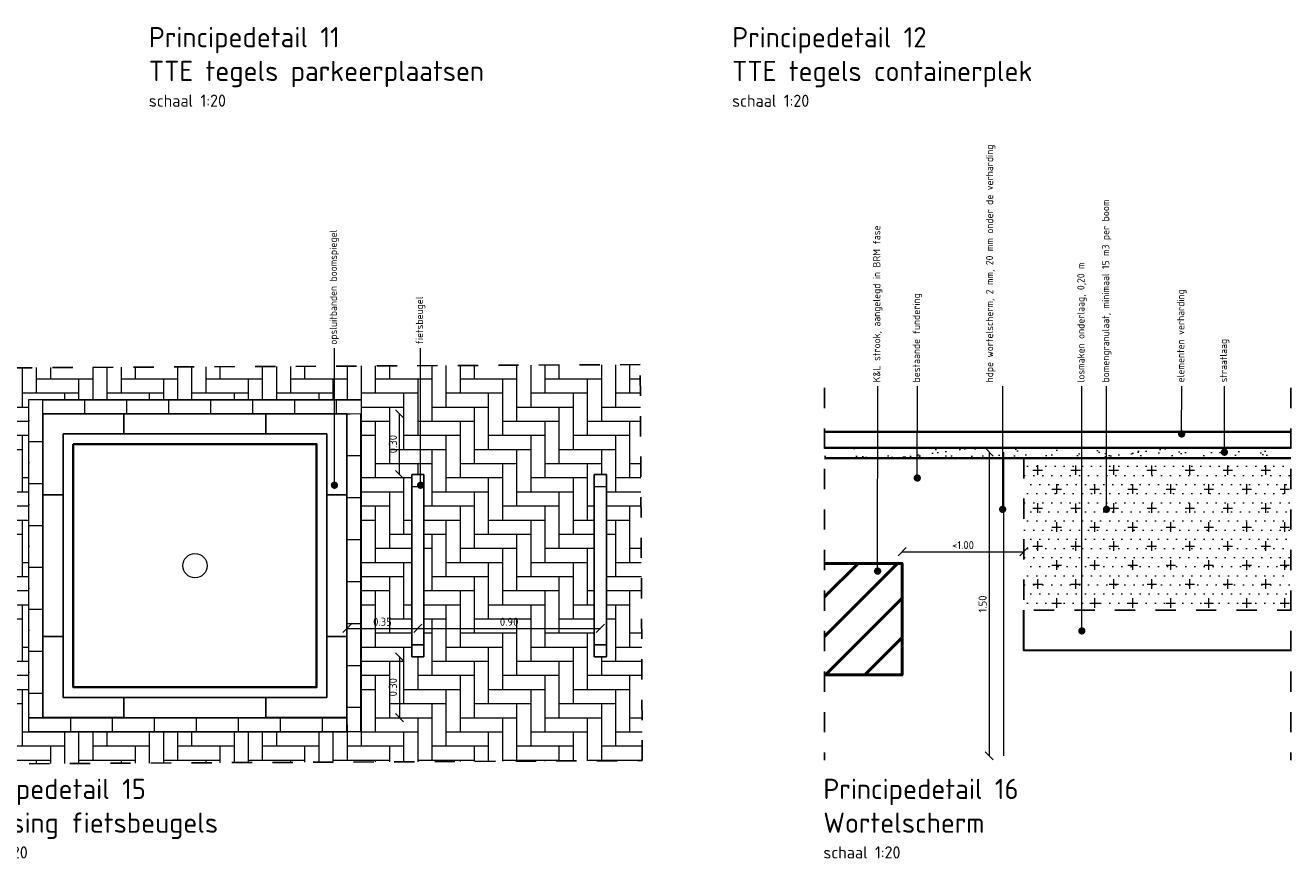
# Model space of a CAD drawing. Header units: metres. Extents: x 0 to 167615, y 0 to 462701.
# Tile 6 of 16: x 167559.78 to 167566.02, y 462690.17 to 462694.28. Entities that reach past the tile are written whole.
import ezdxf
from ezdxf import colors
from ezdxf.entities.mleader import LeaderData, LeaderLine
from ezdxf.math import Vec2, Vec3

# ---------------------------------------------------------------- set-up
doc = ezdxf.new("R2010")
doc.units = ezdxf.units.M
doc.header["$LTSCALE"] = 0.02
doc.linetypes.add('DASHED', pattern=[0.75, 0.5, -0.25])
doc.linetypes.add('XX-AFBREEK', pattern=[7, 4, -1, 1, -1])
for name, color, linetype, lineweight in [('N-WE-GR-BOMENZAND-AD-50', 32, 'Continuous', 18), ('N-WE-GR-BOOM_3e_grootte-S', 3, 'Continuous', 9), ('N-WE-GR-GRAS-GD', 90, 'Continuous', 30), ('N-WE-GR-HAAG2-G', 90, 'Continuous', 35), ('N-WE-GR-WORTELSCHERM-G', 4, 'Fasegrens', 18), ('N-WE-GW-BOOMGRANULAAT-G', 30, 'DASHED', 25), ('N-WE-GW-GROND_ZAND_FUNDERINGSZAND-AD-20', 7, 'Continuous', 18), ('N-WE-GW-GROND_ZAND_FUNDERINGSZAND-G', 7, 'Continuous', 35), ('N-WE-IE-MEUBILAIR_WEGMEUBILAIR-S', 7, 'Continuous', 25), ('N-WE-VH-KANTOPSLUITING_OPSLUITBAND_100X200-S', 3, 'Continuous', 25), ('N-WE-VH-VERHARDING_BETONSTRAATSTEEN-A', 11, 'Continuous', 13), ('N-WE-VH-VERHARDING_BETONSTRAATSTEEN-G', 10, 'Continuous', 35), ('N-WE-VH-VERHARDING_STRAATBAKSTEEN-A', 11, 'Continuous', 13), ('tl39_kENl STROOK', 1, 'Continuous', 50), ('X-XX-AL-AANPIJLING-T18', 10, 'Continuous', 18), ('X-XX-AL-AFBREEKLIJN-GD', 8, 'XX-AFBREEK', 25), ('X-XX-AL-M', 7, 'Continuous', 18), ('X-XX-AL-T50', 130, 'Continuous', 50)]:
    doc.layers.add(name, color=color, linetype=linetype, lineweight=lineweight)
doc.styles.add('NLCS-ISO', font='NLCS-ISO.ttf')
doc.styles.add('NLCS-ISO-M20-T18', font='NLCS-ISO.ttf', dxfattribs={"height": 0.036})
doc.styles.add('NLCS-ISO-M20-T50', font='NLCS-ISO.ttf', dxfattribs={"height": 0.1})
doc.linetypes.add('BHAAG', pattern='A,3.7e-05,[1,bhaag.shx,S=5,R=0,X=0,Y=0],-3.657679', length=3.657716)
doc.linetypes.add('Fasegrens', pattern='A,40,[132,ltypeshp.shx,S=2,R=0,X=0,Y=0],-0.2,1', length=41.2)
doc.dimstyles.new('NLCS RODOR-DIM-020$0', dxfattribs={"dimscale": 0.02, "dimtxt": 2, "dimasz": 2, "dimexe": 1.25, "dimexo": 0.625, "dimtad": 1, "dimzin": 1, "dimdsep": 46, "dimtxsty": 'NLCS-ISO', "dimblk": 'OBLIQUE', "dimcen": 0, "dimse1": 1, "dimse2": 1, "dimclrd": 256, "dimclre": 1, "dimclrt": 256, "dimadec": 0, "dimazin": 0, "dimtfac": 1, "dimtmove": 2, "dimatfit": 3, "dimfxl": 1, "dimtolj": 1, "dimtzin": 0, "dimlwd": -1, "dimlwe": -1, "dimarcsym": 0})

# ---------------------------------------------------------------- blocks, each defined once
blk = doc.blocks.new('SIE-WEG_FIETSNIET 900 Grijsen Square')
for p, q in [((0.6689, 0.6029), (-0.0193, 0.0229)), ((0.623, 0.5643), (0.6616, 0.5184)), ((0.6689, 0.6029), (0.7075, 0.5571)), ((0.7075, 0.5571), (0.0193, -0.0229)), ((-0.0193, 0.0229), (0.0193, -0.0229)), ((0.0265, 0.0616), (0.0652, 0.0157))]:
    blk.add_line(p, q)
blk = doc.blocks.new('*U33')
blk.add_lwpolyline([(0, 100), (300, 100), (300, 400), (400, 400), (400, 0), (0, 0)], close=True)
at = {"linetype": 'Continuous', "lineweight": 0, "flags": 5}
blk.add_attdef('BPNR', (555.8, 250.2), '', height=400, dxfattribs=at)
blk = doc.blocks.new('*U34')
blk.add_lwpolyline([(0, 100), (300, 100), (300, 400), (400, 400), (400, 0), (0, 0)], close=True)
at = {"linetype": 'Continuous', "lineweight": 0, "flags": 5}
blk.add_attdef('BPNR', (555.8, 250.2), '', height=400, dxfattribs=at)
blk = doc.blocks.new('*U35')
blk.add_lwpolyline([(0, 100), (300, 100), (300, 400), (400, 400), (400, 0), (0, 0)], close=True)
at = {"linetype": 'Continuous', "lineweight": 0, "flags": 5}
blk.add_attdef('BPNR', (555.8, 250.2), '', height=400, dxfattribs=at)
blk = doc.blocks.new('*U36')
blk.add_lwpolyline([(0, 100), (300, 100), (300, 400), (400, 400), (400, 0), (0, 0)], close=True)
at = {"linetype": 'Continuous', "lineweight": 0, "flags": 5}
blk.add_attdef('BPNR', (555.8, 250.2), '', height=400, dxfattribs=at)
blk = doc.blocks.new('_Oblique')
at = {"color": 0, "linetype": 'ByBlock', "lineweight": -2}
blk.add_line((-0.5, -0.5), (0.5, 0.5), dxfattribs=at)
blk = doc.blocks.new('*D37')
at = {"layer": 'Defpoints', "color": 0, "transparency": 16777216}
for p in [(167562.612, 462691.3051), (167561.712, 462691.1645), (167562.612, 462691.1645)]:
    blk.add_point(p, dxfattribs=at)
at = {"layer": 'X-XX-AL-M', "transparency": 16777216}
blk.add_line((167561.712, 462691.3051), (167562.612, 462691.3051), dxfattribs=at)
at = {"layer": 'X-XX-AL-M', "transparency": 16777216, "xscale": 0.04, "yscale": 0.04, "zscale": 0.04, "rotation": 180}
blk.add_blockref('_Oblique', (167561.712, 462691.3051), dxfattribs=at)
at = {"layer": 'X-XX-AL-M', "transparency": 16777216, "xscale": 0.04, "yscale": 0.04, "zscale": 0.04}
blk.add_blockref('_Oblique', (167562.612, 462691.3051), dxfattribs=at)
at = {"layer": 'X-XX-AL-M', "transparency": 16777216, "insert": (167562.162, 462691.3376), "char_height": 0.04, "attachment_point": 5, "style": 'NLCS-ISO'}
blk.add_mtext('\\A1;0.90', dxfattribs=at)
blk = doc.blocks.new('*D38')
at = {"layer": 'Defpoints', "color": 0, "transparency": 16777216}
for p in [(167561.362, 462691.2645), (167561.712, 462691.3051), (167561.712, 462691.1645)]:
    blk.add_point(p, dxfattribs=at)
at = {"layer": 'X-XX-AL-M', "transparency": 16777216}
blk.add_line((167561.362, 462691.3051), (167561.712, 462691.3051), dxfattribs=at)
at = {"layer": 'X-XX-AL-M', "transparency": 16777216, "xscale": 0.04, "yscale": 0.04, "zscale": 0.04, "rotation": 180}
blk.add_blockref('_Oblique', (167561.362, 462691.3051), dxfattribs=at)
at = {"layer": 'X-XX-AL-M', "transparency": 16777216, "xscale": 0.04, "yscale": 0.04, "zscale": 0.04}
blk.add_blockref('_Oblique', (167561.712, 462691.3051), dxfattribs=at)
at = {"layer": 'X-XX-AL-M', "transparency": 16777216, "insert": (167561.537, 462691.3376), "char_height": 0.04, "attachment_point": 5, "style": 'NLCS-ISO'}
blk.add_mtext('\\A1;0.35', dxfattribs=at)
blk = doc.blocks.new('*D39')
at = {"layer": 'Defpoints', "color": 0, "transparency": 16777216}
for p in [(167561.362, 462692.3645), (167561.621, 462692.3645), (167561.682, 462692.0645)]:
    blk.add_point(p, dxfattribs=at)
at = {"layer": 'X-XX-AL-M', "transparency": 16777216}
blk.add_line((167561.621, 462692.0645), (167561.621, 462692.3645), dxfattribs=at)
at = {"layer": 'X-XX-AL-M', "transparency": 16777216, "xscale": 0.04, "yscale": 0.04, "zscale": 0.04}
for p, rotation in [((167561.621, 462692.3645), 90), ((167561.621, 462692.0645), 270)]:
    blk.add_blockref('_Oblique', p, dxfattribs=dict(at, rotation=rotation))
at = {"layer": 'X-XX-AL-M', "transparency": 16777216, "insert": (167561.5885, 462692.2145), "char_height": 0.04, "attachment_point": 5, "rotation": 90, "style": 'NLCS-ISO'}
blk.add_mtext('\\A1;0.30', dxfattribs=at)
blk = doc.blocks.new('*D40')
at = {"layer": 'Defpoints', "color": 0, "transparency": 16777216}
for p in [(167561.682, 462691.1645), (167561.362, 462690.8645), (167561.621, 462690.8645)]:
    blk.add_point(p, dxfattribs=at)
at = {"layer": 'X-XX-AL-M', "transparency": 16777216}
blk.add_line((167561.621, 462691.1645), (167561.621, 462690.8645), dxfattribs=at)
at = {"layer": 'X-XX-AL-M', "transparency": 16777216, "xscale": 0.04, "yscale": 0.04, "zscale": 0.04}
for p, rotation in [((167561.621, 462691.1645), 90), ((167561.621, 462690.8645), 270)]:
    blk.add_blockref('_Oblique', p, dxfattribs=dict(at, rotation=rotation))
at = {"layer": 'X-XX-AL-M', "transparency": 16777216, "insert": (167561.5885, 462691.0145), "char_height": 0.04, "attachment_point": 5, "rotation": 90, "style": 'NLCS-ISO'}
blk.add_mtext('\\A1;0.30', dxfattribs=at)
blk = doc.blocks.new('_Dot')
at = {"color": 0, "linetype": 'ByBlock', "lineweight": -2}
blk.add_line((-0.5, 0), (-1, 0), dxfattribs=at)
at = {"color": 0, "linetype": 'ByBlock', "const_width": 0.5}
blk.add_lwpolyline([(-0.25, 0, 1), (0.25, 0, 1)], format="xyb", close=True, dxfattribs=at)
blk = doc.blocks.new('*D45')
at = {"layer": 'Defpoints', "color": 0, "transparency": 16777216}
for p in [(167564.7006, 462691.6835), (167564.7006, 462691.1955), (167564.1006, 462691.0755)]:
    blk.add_point(p, dxfattribs=at)
at = {"layer": 'X-XX-AL-M', "transparency": 16777216}
blk.add_line((167564.1006, 462691.6835), (167564.7006, 462691.6835), dxfattribs=at)
at = {"layer": 'X-XX-AL-M', "transparency": 16777216, "xscale": 0.04, "yscale": 0.04, "zscale": 0.04, "rotation": 180}
blk.add_blockref('_Oblique', (167564.1006, 462691.6835), dxfattribs=at)
at = {"layer": 'X-XX-AL-M', "transparency": 16777216, "xscale": 0.04, "yscale": 0.04, "zscale": 0.04}
blk.add_blockref('_Oblique', (167564.7006, 462691.6835), dxfattribs=at)
at = {"layer": 'X-XX-AL-M', "transparency": 16777216, "insert": (167564.4006, 462691.716), "char_height": 0.04, "attachment_point": 5, "style": 'NLCS-ISO'}
blk.add_mtext('\\A1;<1.00', dxfattribs=at)
blk = doc.blocks.new('*D46')
at = {"layer": 'Defpoints', "color": 0, "transparency": 16777216}
for p in [(167564.6006, 462692.1755), (167564.53, 462690.6755), (167564.6006, 462690.6755)]:
    blk.add_point(p, dxfattribs=at)
at = {"layer": 'X-XX-AL-M', "transparency": 16777216}
blk.add_line((167564.53, 462692.1755), (167564.53, 462690.6755), dxfattribs=at)
at = {"layer": 'X-XX-AL-M', "transparency": 16777216, "xscale": 0.04, "yscale": 0.04, "zscale": 0.04}
for p, rotation in [((167564.53, 462692.1755), 90), ((167564.53, 462690.6755), 270)]:
    blk.add_blockref('_Oblique', p, dxfattribs=dict(at, rotation=rotation))
at = {"layer": 'X-XX-AL-M', "transparency": 16777216, "insert": (167564.4975, 462691.4255), "char_height": 0.04, "attachment_point": 5, "rotation": 90, "style": 'NLCS-ISO'}
blk.add_mtext('\\A1;1.50', dxfattribs=at)

msp = doc.modelspace()

# ---------------------------------------------------------------- hatches: boundary and pattern name
at = {"layer": 'N-WE-GR-BOMENZAND-AD-50', "ltscale": 0.1}
h = msp.add_hatch(dxfattribs=at)
h.set_pattern_fill('AGR-BOMENZAND', color=256, scale=0.03, pattern_type=2)
h.set_pattern_definition([(0, (-21.91019, 4.805015), (0.015, 0.045), [0, -0.045]), (0, (-21.91019, 4.805015), (0.09375, 0.09375), [0.046875, -0.140625]), (90, (-21.88675, 4.78158), (-0.09375, 0.09375), [0.046875, -0.140625])])
h.paths.add_polyline_path([(167566.0175, 462691.3955), (167566.0175, 462692.1455), (167564.7006, 462692.1455), (167564.7006, 462691.3955)])
at = {"layer": 'N-WE-GW-GROND_ZAND_FUNDERINGSZAND-AD-20'}
h = msp.add_hatch(dxfattribs=at)
h.set_pattern_fill('AGW-GROND_ZAND_FUNDERINGSZAND', color=256, scale=0.05, pattern_type=2)
h.set_pattern_definition([(37.5, (-21.91019, 4.805015), (-0.003149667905, 0.096341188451), [0, -0.076, 0, -0.085, 0, -0.08125]), (7.5, (-21.91019, 4.80501), (0.088488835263, 0.14110730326), [0, -0.041, 0, -0.0685, 0, -0.02625]), (327.5, (-21.97169, 4.805015), (0.155707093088, 0.000282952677), [0, -0.025, 0, -0.09, 0, -0.1175]), (317.5, (-21.97169, 4.80501), (0.15030633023, 0.043883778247), [0, -0.0125, 0, -0.059, 0, -0.0675])])
h.paths.add_polyline_path([(167563.7175, 462692.1955), (167563.7175, 462692.1455), (167566.0175, 462692.1455), (167566.0175, 462692.1955)])
at = {"layer": 'N-WE-VH-VERHARDING_BETONSTRAATSTEEN-A'}
h = msp.add_hatch(dxfattribs=at)
h.set_pattern_fill('AVH-BSS_DIKFORMAAT_ELLEBOOG', color=256, scale=1.01, pattern_type=2)
h.set_pattern_definition([(0, (167561.432036, 462690.79447), (0.06969, 0.06969), [0.27876, -0.13938]), (270, (167561.432036, 462691.00354), (0.06969, 0.06969), [0.27876, -0.13938])])
h.paths.add_polyline_path([(167562.8089, 462692.6071), (167559.3847, 462692.5896), (167559.3947, 462690.6352), (167562.8189, 462690.6527)])
h.paths.add_polyline_path([(167562.582, 462692.0645), (167562.642, 462692.0645), (167562.642, 462691.1645), (167562.582, 462691.1645)], flags=16)
h.paths.add_polyline_path([(167561.742, 462691.1645), (167561.682, 462691.1645), (167561.682, 462692.0645), (167561.742, 462692.0645)], flags=16)
h.paths.add_polyline_path([(167561.432, 462690.7945), (167559.792, 462690.7945), (167559.792, 462692.4345), (167561.432, 462692.4345)], flags=16)
h.paths.add_polyline_path([(167561.362, 462691.9645), (167561.362, 462691.2645), (167561.362, 462690.8645), (167560.962, 462690.8645), (167560.262, 462690.8645), (167559.862, 462690.8645), (167559.862, 462691.2645), (167559.862, 462691.9645), (167559.862, 462692.3645), (167560.262, 462692.3645), (167560.962, 462692.3645), (167561.362, 462692.3645)], flags=0)
h.paths.add_polyline_path([(167561.212, 462691.0145), (167560.012, 462691.0145), (167560.012, 462692.2145), (167561.212, 462692.2145)], flags=0)
h.paths.add_polyline_path([(167560.672, 462691.6145, -1), (167560.552, 462691.6145, -1)], flags=0)
h.paths.add_polyline_path([(167562.104, 462691.2916), (167562.22, 462691.2916), (167562.22, 462691.3876), (167562.104, 462691.3876)], flags=24)
h.paths.add_polyline_path([(167561.479, 462691.2916), (167561.595, 462691.2916), (167561.595, 462691.3876), (167561.479, 462691.3876)], flags=24)
h.paths.add_polyline_path([(167561.6345, 462692.1565), (167561.6345, 462692.2725), (167561.5385, 462692.2725), (167561.5385, 462692.1565)], flags=24)
h.paths.add_polyline_path([(167561.6345, 462690.9565), (167561.6345, 462691.0725), (167561.5385, 462691.0725), (167561.5385, 462690.9565)], flags=24)
at = {"layer": 'N-WE-VH-VERHARDING_STRAATBAKSTEEN-A'}
h = msp.add_hatch(dxfattribs=at)
h.set_pattern_fill('DF-HALFSTEENS', color=256)
h.set_pattern_definition([(0, (167559.79204, 462692.43447), (0.207, 0.1035), [0.069, -0.069]), (90, (167559.792036, 462692.43447), (-0.069, 4e-18), [])])
h.paths.add_polyline_path([(167559.862, 462691.9645), (167559.862, 462692.3645), (167559.8617, 462692.4345), (167559.792, 462692.4345), (167559.792, 462690.8641), (167559.862, 462690.8645), (167559.862, 462691.2645)])
h = msp.add_hatch(dxfattribs=at)
h.set_pattern_fill('DF-HALFSTEENS', color=256, angle=90)
h.set_pattern_definition([(90, (167559.86204, 462692.36447), (-0.1035, 0.207), [0.069, -0.069]), (180, (167559.862036, 462692.36447), (-8e-18, -0.069), [])])
h.paths.add_polyline_path([(167559.8617, 462692.4345), (167559.862, 462692.3645), (167560.262, 462692.3645), (167560.962, 462692.3645), (167561.362, 462692.3645), (167561.432, 462692.3648), (167561.432, 462692.4345)])
h = msp.add_hatch(dxfattribs=at)
h.set_pattern_fill('DF-HALFSTEENS', color=256)
h.set_pattern_definition([(0, (167561.36204, 462692.36447), (0.207, 0.1035), [0.069, -0.069]), (90, (167561.362036, 462692.36447), (-0.069, 4e-18), [])])
h.paths.add_polyline_path([(167561.432, 462691.8945), (167561.432, 462692.2945), (167561.4317, 462692.3645), (167561.362, 462692.3645), (167561.362, 462690.7941), (167561.432, 462690.7945), (167561.432, 462691.1945)])
h = msp.add_hatch(dxfattribs=at)
h.set_pattern_fill('DF-HALFSTEENS', color=256, angle=90)
h.set_pattern_definition([(90, (167559.79204, 462690.79447), (-0.1035, 0.207), [0.069, -0.069]), (180, (167559.792036, 462690.79447), (-8e-18, -0.069), [])])
h.paths.add_polyline_path([(167560.262, 462690.8645), (167559.862, 462690.8645), (167559.792, 462690.8641), (167559.792, 462690.7945), (167561.3624, 462690.7945), (167561.362, 462690.8645), (167560.962, 462690.8645)])
at = {"layer": 'tl39_kENl STROOK'}
h = msp.add_hatch(dxfattribs=at)
h.set_pattern_fill('ANSI31', color=256, scale=1.1)
h.set_pattern_definition([(45, (-21.91019, 4.80501), (-0.097227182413, 0.097227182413), [])])
h.paths.add_polyline_path([(167564.1006, 462691.6255), (167563.7175, 462691.6255), (167563.7175, 462691.0755), (167564.1006, 462691.0755)])

# ---------------------------------------------------------------- linework, layer by layer
at = {"layer": 'N-WE-GR-BOOM_3e_grootte-S'}
msp.add_circle((167560.612, 462691.6145), 0.06, dxfattribs=at)
at = {"layer": 'N-WE-GR-GRAS-GD', "flags": 128}
msp.add_lwpolyline([(167566.0175, 462691.1955), (167564.7006, 462691.1955), (167564.7006, 462691.3955)], dxfattribs=at)
at = {"layer": 'N-WE-GR-HAAG2-G', "linetype": 'BHAAG', "ltscale": 2}
msp.add_lwpolyline([(167560.012, 462692.2145), (167560.012, 462691.0145), (167561.212, 462691.0145), (167561.212, 462692.2145)], close=True, dxfattribs=at)
at = {"layer": 'N-WE-GR-WORTELSCHERM-G', "ltscale": 0.2, "flags": 128}
msp.add_lwpolyline([(167564.6006, 462692.1755), (167564.6006, 462690.6755)], dxfattribs=at)
at = {"layer": 'N-WE-GW-BOOMGRANULAAT-G', "ltscale": 0.1, "flags": 128}
msp.add_lwpolyline([(167564.7006, 462692.1455), (167564.7006, 462691.3955), (167566.0175, 462691.3955)], dxfattribs=at)
at = {"layer": 'N-WE-GW-GROND_ZAND_FUNDERINGSZAND-G', "flags": 128}
msp.add_lwpolyline([(167566.0175, 462692.1455), (167563.7175, 462692.1455)], dxfattribs=at)
at = {"layer": 'N-WE-VH-KANTOPSLUITING_OPSLUITBAND_100X200-S', "flags": 128}
for points in [[(167560.262, 462692.3645), (167560.962, 462692.3645)], [(167560.262, 462692.2645), (167560.962, 462692.2645)], [(167559.862, 462691.2645), (167559.862, 462691.9645)], [(167559.962, 462691.2645), (167559.962, 462691.9645)], [(167561.262, 462691.2645), (167561.262, 462691.9645)], [(167561.362, 462691.2645), (167561.362, 462691.9645)], [(167560.262, 462690.9645), (167560.962, 462690.9645)]]:
    msp.add_lwpolyline(points, dxfattribs=at)
at = {"layer": 'N-WE-VH-VERHARDING_BETONSTRAATSTEEN-G', "flags": 128}
for points in [[(167566.0175, 462692.2755), (167563.7175, 462692.2755)], [(167566.0175, 462692.1955), (167563.7175, 462692.1955)]]:
    msp.add_lwpolyline(points, dxfattribs=at)
at = {"layer": 'N-WE-VH-VERHARDING_STRAATBAKSTEEN-A'}
msp.add_lwpolyline([(167559.792, 462692.4345), (167561.432, 462692.4345), (167561.432, 462690.7945), (167559.792, 462690.7945)], close=True, dxfattribs=at)
at = {"layer": 'N-WE-VH-VERHARDING_STRAATBAKSTEEN-A', "flags": 128}
for points in [[(167559.862, 462692.3645), (167559.8617, 462692.4345)], [(167561.362, 462692.3645), (167561.432, 462692.3648)], [(167559.862, 462690.8645), (167559.792, 462690.8641)], [(167560.262, 462690.8645), (167560.962, 462690.8645)], [(167561.362, 462690.8645), (167561.3624, 462690.7945)]]:
    msp.add_lwpolyline(points, dxfattribs=at)
at = {"layer": 'tl39_kENl STROOK'}
msp.add_lwpolyline([(167563.7175, 462691.0755), (167564.1006, 462691.0755), (167564.1006, 462691.6255), (167563.7175, 462691.6255)], dxfattribs=at)
at = {"layer": 'X-XX-AL-AFBREEKLIJN-GD'}
for p, q in [((167563.7175, 462692.4923), (167563.7175, 462690.6553)), ((167566.0175, 462692.4923), (167566.0175, 462690.6553))]:
    msp.add_line(p, q, dxfattribs=at)
msp.add_lwpolyline([(167559.3947, 462690.6352), (167562.8189, 462690.6527), (167562.8089, 462692.6071), (167559.3847, 462692.5896)], close=True, dxfattribs=at)

# ---------------------------------------------------------------- block references
at = {"layer": 'N-WE-IE-MEUBILAIR_WEGMEUBILAIR-S', "xscale": -1, "rotation": 310.1233754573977}
for p in [(167561.712, 462691.1645), (167562.612, 462691.1645)]:
    msp.add_blockref('SIE-WEG_FIETSNIET 900 Grijsen Square', p, dxfattribs=at)
at = {"layer": 'N-WE-VH-KANTOPSLUITING_OPSLUITBAND_100X200-S'}
for name, p, xscale, yscale, zscale, rotation in [('*U36', (167560.262, 462692.3645), 0.0009999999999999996, 0.0009999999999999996, 0.0009999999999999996, 179.9999999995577), ('*U34', (167561.362, 462691.9645), 0.001, 0.001, 0.001, 90.00000000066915), ('*U33', (167559.862, 462691.2645), 0.001, 0.001, 0.001, 269.9999999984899)]:
    msp.add_blockref(name, p, dxfattribs=dict(at, xscale=xscale, yscale=yscale, zscale=zscale, rotation=rotation))
at = {"layer": 'N-WE-VH-KANTOPSLUITING_OPSLUITBAND_100X200-S', "xscale": 0.0009999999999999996, "yscale": 0.0009999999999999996, "zscale": 0.0009999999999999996}
msp.add_blockref('*U35', (167560.962, 462690.8645), dxfattribs=at)

# ---------------------------------------------------------------- texts
at = {"layer": 'X-XX-AL-T50', "ltscale": 0.5, "char_height": 0.1, "attachment_point": 1, "style": 'NLCS-ISO-M20-T50'}
for s, insert, width in [('{\\C4;Principedetail 11\\PTTE tegels parkeerplaatsen\\P\\H0.6x;\\C3;schaal 1:20}', (167560.3847, 462694.2731), 3.073679), ('{\\C4;Principedetail 12\\PTTE tegels containerplek\\P\\H0.6x;\\C3;schaal 1:20}', (167563.2622, 462694.2726), 3.073679), ('{\\C4;Principedetail 15\\PPlaatsing fietsbeugels\\P\\H0.6x;\\C3;schaal 1:20}', (167559.4069, 462690.5627), 2.268077), ('{\\C4;Principedetail 16\\PWortelscherm\\P\\H0.6x;\\C3;schaal 1:20}', (167563.7122, 462690.5627), 3.073679)]:
    msp.add_mtext(s, dxfattribs=dict(at, insert=insert, width=width))

# ---------------------------------------------------------------- dimensions: what is measured, and where the dimension line sits
at = {"layer": 'X-XX-AL-M'}
for base, p1, p2, picture, middle in [((167561.621, 462692.3645), (167561.682, 462692.0645), (167561.362, 462692.3645), '*D39', (167561.5885, 462692.2145)), ((167564.53, 462690.6755), (167564.6006, 462692.1755), (167564.6006, 462690.6755), '*D46', (167564.4975, 462691.4255)), ((167561.621, 462690.8645), (167561.682, 462691.1645), (167561.362, 462690.8645), '*D40', (167561.5885, 462691.0145))]:
    dim = msp.add_linear_dim(base=base, p1=p1, p2=p2, angle=90, dimstyle='NLCS RODOR-DIM-020$0', dxfattribs=at)
    dim.commit()
    dim.dimension.update_dxf_attribs({"geometry": picture, "text_midpoint": middle})
dim = msp.add_linear_dim(base=(167564.7006, 462691.6835), p1=(167564.1006, 462691.0755), p2=(167564.7006, 462691.1955), text='<1.00', dimstyle='NLCS RODOR-DIM-020$0', dxfattribs=at)
dim.commit()
dim.dimension.update_dxf_attribs({"geometry": '*D45', "text_midpoint": (167564.4006, 462691.716)})
for base, p1, p2, picture, middle in [((167561.712, 462691.3051), (167561.362, 462691.2645), (167561.712, 462691.1645), '*D38', (167561.537, 462691.3376)), ((167562.612, 462691.3051), (167561.712, 462691.1645), (167562.612, 462691.1645), '*D37', (167562.162, 462691.3376))]:
    dim = msp.add_linear_dim(base=base, p1=p1, p2=p2, dimstyle='NLCS RODOR-DIM-020$0', dxfattribs=at)
    dim.commit()
    dim.dimension.update_dxf_attribs({"geometry": picture, "text_midpoint": middle})

# ---------------------------------------------------------------- leaders
at = {"layer": 'X-XX-AL-AANPIJLING-T18'}
ml = msp.add_multileader_mtext('Standard', dxfattribs=at)
ml.set_content('{\\C2;opsluitbanden boomspiegel}', color=256, style='NLCS-ISO-M20-T50')
ml.set_leader_properties(color=256, linetype='ByLayer', lineweight=-1)
ml.set_arrow_properties(name='DOT')
ml.build(insert=Vec2(0, 0))
ml.multileader.update_dxf_attribs({"text_left_attachment_type": 3, "text_right_attachment_type": 5, "dogleg_length": 0.036, "arrow_head_size": 0.036})
ctx = ml.context
ctx.base_point, ctx.char_height, ctx.arrow_head_size, ctx.landing_gap_size, ctx.plane_origin, ctx.plane_x_axis, ctx.plane_y_axis = Vec3(167561.2997, 462692.6876), 0.036, 0.036, 0.018, Vec3(167561.6075, 462691.5392), Vec3(0, 1), Vec3(-1, 0)
ctx.left_attachment, ctx.right_attachment = 3, 5
notes = []
notes.append((ctx, [(0, (1, 1, 0), (167561.2997, 462692.302), (0, 1), 0.3856, [(0, [(167561.3002, 462692.0116)], 0, [])])]))
ctx.mtext.insert, ctx.mtext.text_direction, ctx.mtext.rotation, ctx.mtext.width, ctx.mtext.flow_direction = Vec3(167561.2763, 462692.7056), Vec3(0, 1), 1.570796, 1.058617, 5
ml = msp.add_multileader_mtext('Standard', dxfattribs=at)
ml.set_content('{\\C2;fietsbeugel}', color=256, style='NLCS-ISO-M20-T50')
ml.set_leader_properties(color=256, linetype='ByLayer', lineweight=-1)
ml.set_arrow_properties(name='DOT')
ml.build(insert=Vec2(0, 0))
ml.multileader.update_dxf_attribs({"text_left_attachment_type": 3, "text_right_attachment_type": 5, "dogleg_length": 0.036, "arrow_head_size": 0.036})
ctx = ml.context
ctx.base_point, ctx.char_height, ctx.arrow_head_size, ctx.landing_gap_size, ctx.plane_origin, ctx.plane_x_axis, ctx.plane_y_axis = Vec3(167561.7248, 462692.6876), 0.036, 0.036, 0.018, Vec3(167562.0326, 462691.5392), Vec3(0, 1), Vec3(-1, 0)
ctx.left_attachment, ctx.right_attachment = 3, 5
notes.append((ctx, [(0, (1, 1, 0), (167561.7248, 462692.302), (0, 1), 0.3856, [(0, [(167561.7252, 462692.0116)], 0, [])])]))
ctx.mtext.insert, ctx.mtext.text_direction, ctx.mtext.rotation, ctx.mtext.width, ctx.mtext.flow_direction = Vec3(167561.7014, 462692.7056), Vec3(0, 1), 1.570796, 1.058617, 5
ml = msp.add_multileader_mtext('Standard', dxfattribs=at)
ml.set_content('{\\C2;K&L strook, aangelegd in BRM fase}', color=256, style='NLCS-ISO-M20-T18')
ml.set_leader_properties(color=256, linetype='ByLayer', lineweight=-1)
ml.set_arrow_properties(name='DOT')
ml.build(insert=Vec2(0, 0))
ml.multileader.update_dxf_attribs({"text_left_attachment_type": 3, "text_right_attachment_type": 5, "dogleg_length": 0.036, "arrow_head_size": 0.036})
ctx = ml.context
ctx.base_point, ctx.char_height, ctx.arrow_head_size, ctx.landing_gap_size, ctx.plane_origin, ctx.plane_x_axis, ctx.plane_y_axis = Vec3(167563.9803, 462692.5013), 0.036, 0.036, 0.018, Vec3(167563.9803, 462692.5283), Vec3(0, 1), Vec3(-1, 0)
ctx.left_attachment, ctx.right_attachment = 3, 5
notes.append((ctx, [(0, (1, 1, 0), (167563.9803, 462692.4653), (0, 1), 0.036, [(0, [(167563.9797, 462691.5879)], 0, [])])]))
ctx.mtext.insert, ctx.mtext.text_direction, ctx.mtext.rotation, ctx.mtext.width, ctx.mtext.flow_direction = Vec3(167563.9569, 462692.5193), Vec3(0, 1), 1.570796, 1.115958, 5
ml = msp.add_multileader_mtext('Standard', dxfattribs=at)
ml.set_content('{\\C2;bestaande fundering}', color=256, style='NLCS-ISO-M20-T18')
ml.set_leader_properties(color=256, linetype='ByLayer', lineweight=-1)
ml.set_arrow_properties(name='DOT')
ml.build(insert=Vec2(0, 0))
ml.multileader.update_dxf_attribs({"text_left_attachment_type": 3, "text_right_attachment_type": 5, "dogleg_length": 0.036, "arrow_head_size": 0.036})
ctx = ml.context
ctx.base_point, ctx.char_height, ctx.arrow_head_size, ctx.landing_gap_size, ctx.plane_origin, ctx.plane_x_axis, ctx.plane_y_axis = Vec3(167564.176, 462692.5013), 0.036, 0.036, 0.018, Vec3(167564.176, 462692.5283), Vec3(0, 1), Vec3(-1, 0)
ctx.left_attachment, ctx.right_attachment = 3, 5
notes.append((ctx, [(0, (1, 1, 0), (167564.176, 462692.4653), (0, 1), 0.036, [(0, [(167564.1753, 462692.0474)], 0, [])])]))
ctx.mtext.insert, ctx.mtext.text_direction, ctx.mtext.rotation, ctx.mtext.width, ctx.mtext.flow_direction = Vec3(167564.1526, 462692.5193), Vec3(0, 1), 1.570796, 1.115958, 5
ml = msp.add_multileader_mtext('Standard', dxfattribs=at)
ml.set_content('{\\C2;hdpe wortelscherm, 2 mm, 20 mm onder de verharding}', color=256, style='NLCS-ISO-M20-T18')
ml.set_leader_properties(color=256, linetype='ByLayer', lineweight=-1)
ml.set_arrow_properties(name='DOT')
ml.build(insert=Vec2(0, 0))
ml.multileader.update_dxf_attribs({"text_left_attachment_type": 3, "text_right_attachment_type": 5, "dogleg_length": 0.036, "arrow_head_size": 0.036})
ctx = ml.context
ctx.base_point, ctx.char_height, ctx.arrow_head_size, ctx.landing_gap_size, ctx.plane_origin, ctx.plane_x_axis, ctx.plane_y_axis = Vec3(167564.5972, 462692.5013), 0.036, 0.036, 0.018, Vec3(167564.5972, 462692.5283), Vec3(0, 1), Vec3(-1, 0)
ctx.left_attachment, ctx.right_attachment = 3, 5
notes.append((ctx, [(0, (1, 1, 0), (167564.5972, 462692.4653), (0, 1), 0.036, [(0, [(167564.5966, 462691.8927)], 0, [])])]))
ctx.mtext.insert, ctx.mtext.text_direction, ctx.mtext.rotation, ctx.mtext.width, ctx.mtext.flow_direction = Vec3(167564.5138, 462692.5193), Vec3(0, 1), 1.570796, 1.115958, 5
ml = msp.add_multileader_mtext('Standard', dxfattribs=at)
ml.set_content('{\\C2;losmaken onderlaag, 0,20 m}', color=256, style='NLCS-ISO-M20-T18')
ml.set_leader_properties(color=256, linetype='ByLayer', lineweight=-1)
ml.set_arrow_properties(name='DOT')
ml.build(insert=Vec2(0, 0))
ml.multileader.update_dxf_attribs({"text_left_attachment_type": 3, "text_right_attachment_type": 5, "dogleg_length": 0.036, "arrow_head_size": 0.036})
ctx = ml.context
ctx.base_point, ctx.char_height, ctx.arrow_head_size, ctx.landing_gap_size, ctx.plane_origin, ctx.plane_x_axis, ctx.plane_y_axis = Vec3(167564.9878, 462692.5013), 0.036, 0.036, 0.018, Vec3(167564.9878, 462692.5283), Vec3(0, 1), Vec3(-1, 0)
ctx.left_attachment, ctx.right_attachment = 3, 5
notes.append((ctx, [(0, (1, 1, 0), (167564.9878, 462692.4653), (0, 1), 0.036, [(0, [(167564.9872, 462691.2926)], 0, [])])]))
ctx.mtext.insert, ctx.mtext.text_direction, ctx.mtext.rotation, ctx.mtext.width, ctx.mtext.flow_direction = Vec3(167564.9644, 462692.5193), Vec3(0, 1), 1.570796, 1.115958, 5
ml = msp.add_multileader_mtext('Standard', dxfattribs=at)
ml.set_content('{\\C2;bomengranulaat, minimaal 15 m3 per boom}', color=256, style='NLCS-ISO-M20-T18')
ml.set_leader_properties(color=256, linetype='ByLayer', lineweight=-1)
ml.set_arrow_properties(name='DOT')
ml.build(insert=Vec2(0, 0))
ml.multileader.update_dxf_attribs({"text_left_attachment_type": 3, "text_right_attachment_type": 5, "dogleg_length": 0.036, "arrow_head_size": 0.036})
ctx = ml.context
ctx.base_point, ctx.char_height, ctx.arrow_head_size, ctx.landing_gap_size, ctx.plane_origin, ctx.plane_x_axis, ctx.plane_y_axis = Vec3(167565.1096, 462692.5013), 0.036, 0.036, 0.018, Vec3(167565.1096, 462692.5283), Vec3(0, 1), Vec3(-1, 0)
ctx.left_attachment, ctx.right_attachment = 3, 5
notes.append((ctx, [(0, (1, 1, 0), (167565.1096, 462692.4653), (0, 1), 0.036, [(0, [(167565.1089, 462691.8927)], 0, [])])]))
ctx.mtext.insert, ctx.mtext.text_direction, ctx.mtext.rotation, ctx.mtext.width, ctx.mtext.flow_direction = Vec3(167565.0862, 462692.5193), Vec3(0, 1), 1.570796, 1.115958, 5
ml = msp.add_multileader_mtext('Standard', dxfattribs=at)
ml.set_content('{\\C2;elementen verharding}', color=256, style='NLCS-ISO-M20-T18')
ml.set_leader_properties(color=256, linetype='ByLayer', lineweight=-1)
ml.set_arrow_properties(name='DOT')
ml.build(insert=Vec2(0, 0))
ml.multileader.update_dxf_attribs({"text_left_attachment_type": 3, "text_right_attachment_type": 5, "dogleg_length": 0.036, "arrow_head_size": 0.036})
ctx = ml.context
ctx.base_point, ctx.char_height, ctx.arrow_head_size, ctx.landing_gap_size, ctx.plane_origin, ctx.plane_x_axis, ctx.plane_y_axis = Vec3(167565.48, 462692.5013), 0.036, 0.036, 0.018, Vec3(167565.48, 462692.5283), Vec3(0, 1), Vec3(-1, 0)
ctx.left_attachment, ctx.right_attachment = 3, 5
notes.append((ctx, [(0, (1, 1, 0), (167565.48, 462692.4653), (0, 1), 0.036, [(0, [(167565.4794, 462692.2647)], 0, [])])]))
ctx.mtext.insert, ctx.mtext.text_direction, ctx.mtext.rotation, ctx.mtext.width, ctx.mtext.flow_direction = Vec3(167565.4566, 462692.5193), Vec3(0, 1), 1.570796, 1.115958, 5
ml = msp.add_multileader_mtext('Standard', dxfattribs=at)
ml.set_content('{\\C2;straatlaag}', color=256, style='NLCS-ISO-M20-T18')
ml.set_leader_properties(color=256, linetype='ByLayer', lineweight=-1)
ml.set_arrow_properties(name='DOT')
ml.build(insert=Vec2(0, 0))
ml.multileader.update_dxf_attribs({"text_left_attachment_type": 3, "text_right_attachment_type": 5, "dogleg_length": 0.036, "arrow_head_size": 0.036})
ctx = ml.context
ctx.base_point, ctx.char_height, ctx.arrow_head_size, ctx.landing_gap_size, ctx.plane_origin, ctx.plane_x_axis, ctx.plane_y_axis = Vec3(167565.6911, 462692.5013), 0.036, 0.036, 0.018, Vec3(167565.6911, 462692.5283), Vec3(0, 1), Vec3(-1, 0)
ctx.left_attachment, ctx.right_attachment = 3, 5
notes.append((ctx, [(0, (1, 1, 0), (167565.6911, 462692.4653), (0, 1), 0.036, [(0, [(167565.6905, 462692.1745)], 0, [])])]))
ctx.mtext.insert, ctx.mtext.text_direction, ctx.mtext.rotation, ctx.mtext.width, ctx.mtext.flow_direction = Vec3(167565.6677, 462692.5193), Vec3(0, 1), 1.570796, 1.115958, 5
for ctx, leaders in notes:
    for number, flags, end, landing, length, lines in leaders:
        leader = LeaderData()
        leader.index, (leader.has_last_leader_line, leader.has_dogleg_vector, leader.attachment_direction) = number, flags
        leader.last_leader_point, leader.dogleg_vector, leader.dogleg_length = Vec3(end), Vec3(landing), length
        for number, points, colour, breaks in lines:
            line = LeaderLine()
            line.index, line.vertices, line.color, line.breaks = number, Vec3.list(points), colors.encode_raw_color(colour), breaks
            leader.lines.append(line)
        ctx.leaders.append(leader)

doc.saveas('drawing.dxf')
